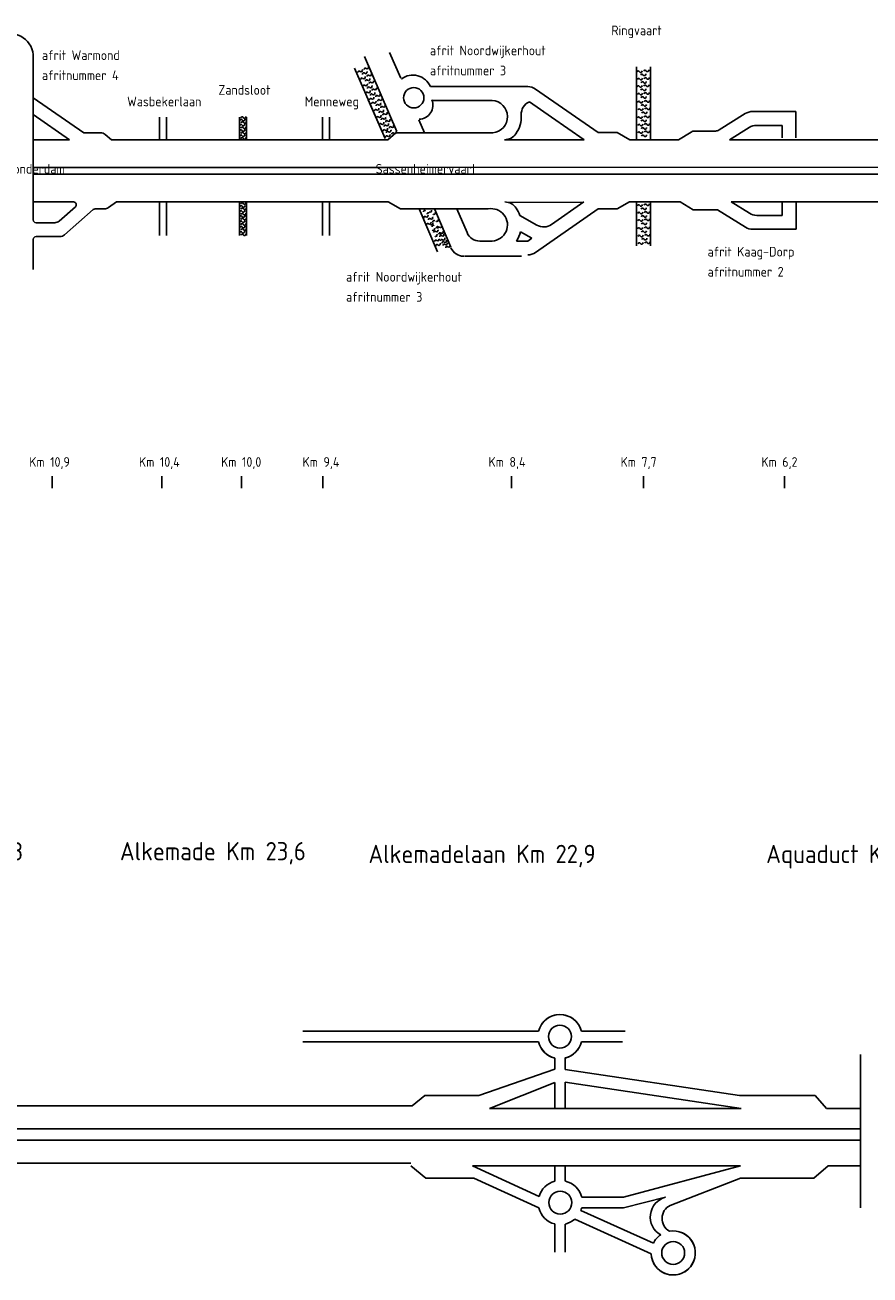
# Model space of a CAD drawing. Header units: metres. Extents: x 3368 to 18268, y -7519 to 4748.
# Tile 26 of 27: x 13681 to 15149, y 1854 to 4026. Entities that reach past the tile are written whole.
import ezdxf

# ---------------------------------------------------------------- set-up
doc = ezdxf.new("R2010")
doc.units = ezdxf.units.M
for name, color, linetype in [('Tekenwerk', 18, 'Continuous'), ('VBL-XX-ONDERGROND', 7, 'Continuous'), ('VBL-XX-STEMPEL', 7, 'Continuous'), ('WEG-XX-STEMPEL', 7, 'Continuous')]:
    doc.layers.add(name, color=color, linetype=linetype)
doc.styles.add('ISO', font='ISO.SHX')
doc.styles.add('ISO35', font='ISO.SHX')

msp = doc.modelspace()

# ---------------------------------------------------------------- linework, layer by layer
at = {"layer": 'Tekenwerk', "color": 18}
msp.add_line((14801.581, 1974.803), (14923.902, 2021.93, 181985616.911), dxfattribs=at)
for centre, radius, start, end in [((14610.17, 2268.034, 181985616.911), 38.354, 13.917203, 166.082797), ((14610.17, 2268.034, 181985616.911), 38.354, 193.917202, 256.353628), ((14610.17, 2268.034, 181985616.911), 38.354, 284.18835, 346.082798), ((14802.462, 1954.648, 363971233.823), 35.35, 104.747901, 240.875918), ((14813.073, 1951.994, 363971233.823), 25.54, 116.739988, 239.860708), ((14806.961, 1892.145, 181985616.911), 38.354, 182.045854, 100.079419), ((14806.961, 1892.145, 181985616.911), 38.354, 124.464187, 153.508053)]:
    msp.add_arc(centre, radius, start, end, dxfattribs=at)
at = {"layer": 'VBL-XX-ONDERGROND', "color": 18}
for p, q in [((14572.942, 2277.259, 181985616.911), (14163.6, 2277.259, 181985616.911)), ((14572.942, 2258.809, 181985616.911), (14163.6, 2258.809, 181985616.911)), ((14723.55, 2277.259, 181985616.911), (14647.398, 2277.259, 181985616.911)), ((15132.464, 2236.82, 181985616.911), (15132.464, 1970.222, 181985616.911)), ((14601.122, 2211.646, 181985616.911), (14469.141, 2165.681, 181985616.911)), ((14921.978, 2165.681, 181985616.911), (14619.571, 2210.836, 181985616.911)), ((14601.122, 2188.288, 181985616.911), (14487.565, 2142.846, 181985616.911)), ((14375.718, 2165.681, 181985616.911), (14353.547, 2147.617, 181985616.911)), ((14375.718, 2165.681, 181985616.911), (14469.141, 2165.681, 181985616.911)), ((15053.669, 2165.681, 181985616.911), (14921.978, 2165.681, 181985616.911)), ((15053.669, 2165.681, 181985616.911), (15073.422, 2142.846, 181985616.911)), ((13460.407, 2147.617, 181985616.911), (14353.547, 2147.617, 181985616.911)), ((13460.407, 2147.617, 181985616.911), (14353.547, 2147.617, 181985616.911)), ((14487.565, 2142.846, 181985616.911), (14924.946, 2142.846, 181985616.911)), ((14872.248, 2142.846, 181985616.911), (14924.946, 2142.846, 181985616.911)), ((15073.422, 2142.846, 181985616.911), (15132.464, 2142.846, 181985616.911)), ((13466.323, 2107.765, 181985616.911), (15132.464, 2107.765, 181985616.911)), ((13466.323, 2107.765, 181985616.911), (14279.87, 2107.765, 181985616.911)), ((13462.558, 2087.84, 181985616.911), (15132.464, 2087.84, 181985616.911)), ((13462.558, 2087.84, 181985616.911), (14279.87, 2087.84, 181985616.911)), ((13448.527, 2047.989, 181985616.911), (13855.834, 2047.989, 181985616.911)), ((13448.527, 2047.989, 181985616.911), (13855.834, 2047.989, 181985616.911)), ((13727.121, 2047.989, 181985616.911), (13855.834, 2047.989, 181985616.911)), ((13855.733, 2047.989, 181985616.911), (14279.87, 2047.989, 181985616.911)), ((13855.733, 2047.989, 181985616.911), (14351.248, 2047.989, 181985616.911)), ((14351.248, 2043.218, 181985616.911), (14376.948, 2021.93, 181985616.911)), ((14458.266, 2043.218, 181985616.911), (14923.902, 2043.218, 181985616.911)), ((14458.266, 2043.218, 181985616.911), (14573.933, 1990.424, 181985616.911)), ((14720.6, 1988.795, 181985616.911), (14923.902, 2043.218, 181985616.911)), ((14874.859, 2043.218, 181985616.911), (14923.902, 2043.218, 181985616.911)), ((15076.033, 2043.218, 181985616.911), (15051.139, 2021.93, 181985616.911)), ((15076.033, 2043.218, 181985616.911), (15132.464, 2043.218, 181985616.911)), ((14376.948, 2021.93, 181985616.911), (14460.475, 2021.93, 181985616.911)), ((14460.475, 2021.93, 181985616.911), (14573.491, 1970.346, 181985616.911)), ((15051.139, 2021.93, 181985616.911), (14923.902, 2021.93, 181985616.911)), ((14720.6, 1970.346, 181985616.911), (14793.463, 1988.833, 181985616.911)), ((14629.404, 1973.861, 181985616.911), (14629.741, 1973.709, 181985616.911)), ((14646.627, 1966.093, 181985616.911), (14772.635, 1909.254, 181985616.911)), ((14601.122, 1942.437, 181985616.911), (14601.122, 1893.275, 181985616.911)), ((14619.571, 1942.252, 181985616.911), (14619.571, 1893.275, 181985616.911)), ((14635.899, 1950.64, 181985616.911), (14768.632, 1890.776, 181985616.911))]:
    msp.add_line(p, q, dxfattribs=at)
at = {"layer": 'VBL-XX-ONDERGROND', "color": 18, "linetype": 'Continuous'}
for p, q in [((14718.719, 2258.809, 181985616.911), (14647.398, 2258.809, 181985616.911)), ((14601.122, 2230.763, 181985616.911), (14601.122, 2211.646, 181985616.911)), ((14619.571, 2230.85, 181985616.911), (14619.571, 2210.836, 181985616.911)), ((14601.122, 2188.288, 181985616.911), (14601.122, 2142.846, 181985616.911)), ((14619.571, 2189.011, 181985616.911), (14924.946, 2142.846, 181985616.911)), ((14619.571, 2189.011, 181985616.911), (14619.571, 2142.846, 181985616.911)), ((14601.122, 2043.218, 181985616.911), (14601.122, 2016.704, 181985616.911)), ((14619.571, 2043.218, 181985616.911), (14619.571, 2016.889, 181985616.911)), ((14647.947, 1988.795, 181985616.911), (14720.6, 1988.795, 181985616.911)), ((14647.947, 1970.346, 181985616.911), (14720.6, 1970.346, 181985616.911))]:
    msp.add_line(p, q, dxfattribs=at)
at = {"layer": 'VBL-XX-ONDERGROND', "color": 18}
msp.add_circle((14610.17, 2268.034, 181985616.911), 19.904, dxfattribs=at)
at = {"layer": 'VBL-XX-ONDERGROND', "color": 18, "linetype": 'Continuous'}
for centre in [(14610.719, 1979.57, 181985616.911), (14806.961, 1892.145, 181985616.911)]:
    msp.add_circle(centre, 19.904, dxfattribs=at)
at = {"layer": 'VBL-XX-ONDERGROND', "color": 18}
for start, end in [(104.491508, 166.082798), (13.917202, 76.655679), (193.917202, 255.508492), (283.344321, 346.082798)]:
    msp.add_arc((14610.17, 2268.034, 181985616.911), 38.354, start, end, dxfattribs=at)
at = {"layer": 'VBL-XX-ONDERGROND', "color": 18, "linetype": 'Continuous'}
for centre, start, end in [((14610.719, 1979.57, 181985616.911), 104.491508, 163.560793), ((14610.719, 1979.57, 181985616.911), 13.917202, 76.655679), ((14610.719, 1979.57, 181985616.911), 193.917202, 255.508492), ((14610.719, 1979.57, 181985616.911), 339.426592, 346.082798), ((14610.719, 1979.57, 181985616.911), 283.344321, 311.034432), ((14806.961, 1892.145, 181985616.911), 124.464187, 153.508053), ((14806.961, 1892.145, 181985616.911), 13.917202, 76.655679), ((14806.961, 1892.145, 181985616.911), 193.917202, 255.508492), ((14806.961, 1892.145, 181985616.911), 283.344321, 346.082798)]:
    msp.add_arc(centre, 38.354, start, end, dxfattribs=at)
at = {"layer": 'VBL-XX-STEMPEL', "color": 18, "linetype": 'Continuous'}
for p, q in [((13914.558, 3865.242, 181986093), (13914.558, 3826.302, 181986093)), ((13926.579, 3865.242, 181986093), (13926.579, 3826.302, 181986093)), ((14053.442, 3865.242, 181986093), (14053.442, 3826.302, 181986093)), ((14065.463, 3865.242, 181986093), (14065.463, 3826.302, 181986093)), ((14197.864, 3865.242, 181986093), (14197.864, 3826.302, 181986093)), ((14209.885, 3865.242, 181986093), (14209.885, 3826.302, 181986093)), ((13914.558, 3718.115, 181986093), (13914.558, 3659.667, 181986093)), ((13926.579, 3718.115, 181986093), (13926.579, 3659.667, 181986093)), ((14053.442, 3718.115, 181986093), (14053.442, 3659.667, 181986093)), ((14053.442, 3718.115, 181986093), (14053.442, 3678, 181986093)), ((14053.442, 3718.115, 181986093), (14053.442, 3695.766, 181986093)), ((14065.463, 3718.115, 181986093), (14065.463, 3659.667, 181986093)), ((14065.463, 3718.115, 181986093), (14065.463, 3678, 181986093)), ((14065.463, 3718.115, 181986093), (14065.463, 3695.766, 181986093)), ((14197.864, 3718.115, 181986093), (14197.864, 3659.667, 181986093)), ((14209.885, 3718.115, 181986093), (14209.885, 3659.667, 181986093))]:
    msp.add_line(p, q, dxfattribs=at)
for centre, radius, start, end in [((14275.373, 3951.919, 181986093), 2.54, 230.217938, 31.386863), ((14261.248, 3943.665, 181986093), 2.036, 34.377526, 197.984166), ((14264.554, 3946.767, 181986093), 2.54, 230.217938, 31.386863), ((14266.234, 3931.585, 181986093), 2.036, 34.377526, 197.984166), ((14269.36, 3940.475, 181986093), 2.036, 34.377526, 197.984166), ((14269.54, 3934.686, 181986093), 2.54, 230.217938, 31.386863), ((14272.068, 3948.817, 181986093), 2.036, 34.377526, 197.984166), ((14272.666, 3943.577, 181986093), 2.54, 230.217938, 31.386863), ((14277.054, 3936.736, 181986093), 2.036, 34.377526, 197.984166), ((14277.652, 3931.497, 181986093), 2.54, 230.217938, 31.386863), ((14280.36, 3939.838, 181986093), 2.54, 230.217938, 31.386863), ((14746.187, 3943.892, 181986093), 2.036, 14.87531, 178.48195), ((14746.854, 3930.84, 181986093), 2.036, 14.87531, 178.48195), ((14750.338, 3945.712, 181986093), 2.54, 210.715722, 11.884647), ((14751.006, 3932.66, 181986093), 2.54, 210.715722, 11.884647), ((14752.768, 3938.177, 181986093), 2.036, 14.87531, 178.48195), ((14756.92, 3939.998, 181986093), 2.54, 210.715722, 11.884647), ((14758.105, 3945.136, 181986093), 2.036, 14.87531, 178.48195), ((14758.772, 3932.084, 181986093), 2.036, 14.87531, 178.48195), ((14762.257, 3946.956, 181986093), 2.54, 210.715722, 11.884647), ((14762.924, 3933.904, 181986093), 2.54, 210.715722, 11.884647), ((14269.913, 3919.199, 181986093), 2.036, 34.377526, 197.984166), ((14273.219, 3922.301, 181986093), 2.54, 230.217938, 31.386863), ((14274.346, 3928.395, 181986093), 2.036, 34.377526, 197.984166), ((14278.024, 3916.009, 181986093), 2.036, 34.377526, 197.984166), ((14278.205, 3910.221, 181986093), 2.54, 230.217938, 31.386863), ((14280.732, 3924.351, 181986093), 2.036, 34.377526, 197.984166), ((14281.33, 3919.111, 181986093), 2.54, 230.217938, 31.386863), ((14284.038, 3927.453, 181986093), 2.54, 230.217938, 31.386863), ((14285.719, 3912.27, 181986093), 2.036, 34.377526, 197.984166), ((14289.025, 3915.372, 181986093), 2.54, 230.217938, 31.386863), ((14746.187, 3917.937, 181986093), 2.036, 14.87531, 178.48195), ((14750.338, 3919.757, 181986093), 2.54, 210.715722, 11.884647), ((14752.768, 3912.222, 181986093), 2.036, 14.87531, 178.48195), ((14753.435, 3925.125, 181986093), 2.036, 14.87531, 178.48195), ((14756.92, 3914.043, 181986093), 2.54, 210.715722, 11.884647), ((14757.587, 3926.945, 181986093), 2.54, 210.715722, 11.884647), ((14758.105, 3919.181, 181986093), 2.036, 14.87531, 178.48195), ((14762.257, 3921.001, 181986093), 2.54, 210.715722, 11.884647), ((14274.899, 3907.119, 181986093), 2.036, 34.377526, 197.984166), ((14281.246, 3896, 181986093), 2.036, 34.377526, 197.984166), ((14283.011, 3903.929, 181986093), 2.036, 34.377526, 197.984166), ((14284.953, 3888.974, 181986093), 2.036, 34.377526, 197.984166), ((14284.552, 3899.102, 181986093), 2.54, 230.217938, 31.386863), ((14286.317, 3907.031, 181986093), 2.54, 230.217938, 31.386863), ((14288.259, 3892.076, 181986093), 2.54, 230.217938, 31.386863), ((14292.066, 3901.152, 181986093), 2.036, 34.377526, 197.984166), ((14293.065, 3885.784, 181986093), 2.036, 34.377526, 197.984166), ((14295.773, 3894.125, 181986093), 2.036, 34.377526, 197.984166), ((14295.372, 3904.254, 181986093), 2.54, 230.217938, 31.386863), ((14296.371, 3888.886, 181986093), 2.54, 230.217938, 31.386863), ((14299.079, 3897.227, 181986093), 2.54, 230.217938, 31.386863), ((14746.854, 3904.885, 181986093), 2.036, 14.87531, 178.48195), ((14747.264, 3891.003, 181986093), 2.036, 14.87531, 178.48195), ((14751.006, 3906.705, 181986093), 2.54, 210.715722, 11.884647), ((14751.416, 3892.823, 181986093), 2.54, 210.715722, 11.884647), ((14753.435, 3899.17, 181986093), 2.036, 14.87531, 178.48195), ((14757.587, 3900.99, 181986093), 2.54, 210.715722, 11.884647), ((14757.997, 3887.108, 181986093), 2.54, 210.715722, 11.884647), ((14758.772, 3906.129, 181986093), 2.036, 14.87531, 178.48195), ((14759.183, 3892.247, 181986093), 2.036, 14.87531, 178.48195), ((14762.924, 3907.949, 181986093), 2.54, 210.715722, 11.884647), ((14763.335, 3894.067, 181986093), 2.54, 210.715722, 11.884647), ((14058.115, 3864.075, 181986093), 2.036, 14.87531, 178.48195), ((14062.267, 3865.895, 181986093), 2.54, 210.715722, 11.884647), ((14289.939, 3876.893, 181986093), 2.036, 34.377526, 197.984166), ((14293.618, 3864.508, 181986093), 2.036, 34.377526, 197.984166), ((14293.245, 3879.995, 181986093), 2.54, 230.217938, 31.386863), ((14296.924, 3867.61, 181986093), 2.54, 230.217938, 31.386863), ((14298.051, 3873.703, 181986093), 2.036, 34.377526, 197.984166), ((14300.759, 3882.045, 181986093), 2.036, 34.377526, 197.984166), ((14301.357, 3876.805, 181986093), 2.54, 230.217938, 31.386863), ((14304.438, 3869.66, 181986093), 2.036, 34.377526, 197.984166), ((14304.065, 3885.147, 181986093), 2.54, 230.217938, 31.386863), ((14307.743, 3872.761, 181986093), 2.54, 230.217938, 31.386863), ((14746.774, 3864.068, 181986093), 2.036, 14.87531, 178.48195), ((14747.931, 3877.951, 181986093), 2.036, 14.87531, 178.48195), ((14750.926, 3865.889, 181986093), 2.54, 210.715722, 11.884647), ((14752.083, 3879.771, 181986093), 2.54, 210.715722, 11.884647), ((14753.845, 3885.288, 181986093), 2.036, 14.87531, 178.48195), ((14754.513, 3872.236, 181986093), 2.036, 14.87531, 178.48195), ((14758.664, 3874.056, 181986093), 2.54, 210.715722, 11.884647), ((14758.693, 3865.312, 181986093), 2.036, 14.87531, 178.48195), ((14759.85, 3879.195, 181986093), 2.036, 14.87531, 178.48195), ((14762.845, 3867.133, 181986093), 2.54, 210.715722, 11.884647), ((14764.002, 3881.015, 181986093), 2.54, 210.715722, 11.884647), ((14055.947, 3850.862, 181986093), 2.036, 14.87531, 178.48195), ((14056.299, 3859.797, 181986093), 2.036, 14.87531, 178.48195), ((14058.115, 3846.309, 181986093), 2.036, 14.87531, 178.48195), ((14058.486, 3855.537, 181986093), 2.036, 14.87531, 178.48195), ((14060.099, 3852.682, 181986093), 2.54, 210.715722, 11.884647), ((14060.451, 3861.617, 181986093), 2.54, 210.715722, 11.884647), ((14062.267, 3848.129, 181986093), 2.54, 210.715722, 11.884647), ((14062.638, 3857.357, 181986093), 2.54, 210.715722, 11.884647), ((14298.604, 3852.427, 181986093), 2.036, 34.377526, 197.984166), ((14301.73, 3861.318, 181986093), 2.036, 34.377526, 197.984166), ((14301.91, 3855.529, 181986093), 2.54, 230.217938, 31.386863), ((14305.036, 3864.42, 181986093), 2.54, 230.217938, 31.386863), ((14306.716, 3849.831, 181986093), 2.036, 34.377526, 197.984166), ((14308.257, 3845.004, 181986093), 2.54, 230.217938, 31.386863), ((14309.424, 3857.579, 181986093), 2.036, 34.377526, 197.984166), ((14310.022, 3852.933, 181986093), 2.54, 230.217938, 31.386863), ((14312.73, 3860.681, 181986093), 2.54, 230.217938, 31.386863), ((14315.771, 3847.054, 181986093), 2.036, 34.377526, 197.984166), ((14319.077, 3850.156, 181986093), 2.54, 230.217938, 31.386863), ((14747.441, 3851.016, 181986093), 2.036, 14.87531, 178.48195), ((14751.593, 3852.836, 181986093), 2.54, 210.715722, 11.884647), ((14753.356, 3858.354, 181986093), 2.036, 14.87531, 178.48195), ((14754.023, 3845.301, 181986093), 2.036, 14.87531, 178.48195), ((14757.508, 3860.174, 181986093), 2.54, 210.715722, 11.884647), ((14758.175, 3847.122, 181986093), 2.54, 210.715722, 11.884647), ((14759.36, 3852.26, 181986093), 2.036, 14.87531, 178.48195), ((14763.512, 3854.08, 181986093), 2.54, 210.715722, 11.884647), ((14055.947, 3832.529, 181986093), 2.036, 14.87531, 178.48195), ((14056.299, 3841.464, 181986093), 2.036, 14.87531, 178.48195), ((14058.115, 3827.976, 181986093), 2.036, 14.87531, 178.48195), ((14058.486, 3837.204, 181986093), 2.036, 14.87531, 178.48195), ((14060.099, 3834.35, 181986093), 2.54, 210.715722, 11.884647), ((14060.451, 3843.285, 181986093), 2.54, 210.715722, 11.884647), ((14062.267, 3829.796, 181986093), 2.54, 210.715722, 11.884647), ((14062.638, 3839.024, 181986093), 2.54, 210.715722, 11.884647), ((14304.951, 3841.902, 181986093), 2.036, 34.377526, 197.984166), ((14309.172, 3831.18, 181986093), 2.036, 34.377526, 197.984166), ((14310.937, 3839.108, 181986093), 2.036, 34.377526, 197.984166), ((14312.478, 3834.282, 181986093), 2.54, 230.217938, 31.386863), ((14314.243, 3842.21, 181986093), 2.54, 230.217938, 31.386863), ((14319.992, 3836.331, 181986093), 2.036, 34.377526, 197.984166), ((14323.298, 3839.433, 181986093), 2.54, 230.217938, 31.386863), ((14747.441, 3837.99, 181986093), 2.036, 14.87531, 178.48195), ((14751.593, 3839.81, 181986093), 2.54, 210.715722, 11.884647), ((14754.023, 3832.275, 181986093), 2.036, 14.87531, 178.48195), ((14758.175, 3834.095, 181986093), 2.54, 210.715722, 11.884647), ((14759.36, 3839.234, 181986093), 2.036, 14.87531, 178.48195), ((14763.512, 3841.054, 181986093), 2.54, 210.715722, 11.884647), ((14058.115, 3714.654, 181986093), 2.036, 14.87531, 178.48195), ((14062.267, 3716.475, 181986093), 2.54, 210.715722, 11.884647), ((14758.693, 3712.521, 181986093), 2.036, 14.87531, 178.48195), ((14762.845, 3714.341, 181986093), 2.54, 210.715722, 11.884647), ((14055.947, 3700.875, 181986093), 2.036, 14.87531, 178.48195), ((14056.299, 3709.81, 181986093), 2.036, 14.87531, 178.48195), ((14056.299, 3692.044, 181986093), 2.036, 14.87531, 178.48195), ((14058.115, 3696.321, 181986093), 2.036, 14.87531, 178.48195), ((14058.486, 3705.55, 181986093), 2.036, 14.87531, 178.48195), ((14060.099, 3702.695, 181986093), 2.54, 210.715722, 11.884647), ((14060.451, 3711.63, 181986093), 2.54, 210.715722, 11.884647), ((14060.451, 3693.864, 181986093), 2.54, 210.715722, 11.884647), ((14062.267, 3698.142, 181986093), 2.54, 210.715722, 11.884647), ((14062.638, 3707.37, 181986093), 2.54, 210.715722, 11.884647), ((14375.096, 3701.583, 181986093), 2.036, 34.377526, 197.984166), ((14375.426, 3690.87, 181986093), 2.036, 34.377526, 197.984166), ((14378.731, 3693.972, 181986093), 2.54, 230.217938, 31.386863), ((14381.483, 3697.539, 181986093), 2.036, 34.377526, 197.984166), ((14384.781, 3702.726, 181986093), 2.54, 230.217938, 31.386863), ((14386.843, 3690.783, 181986093), 2.54, 230.217938, 31.386863), ((14391.167, 3698.682, 181986093), 2.54, 230.217938, 31.386863), ((14746.774, 3711.277, 181986093), 2.036, 14.87531, 178.48195), ((14747.441, 3698.225, 181986093), 2.036, 14.87531, 178.48195), ((14750.926, 3713.097, 181986093), 2.54, 210.715722, 11.884647), ((14751.593, 3700.045, 181986093), 2.54, 210.715722, 11.884647), ((14753.356, 3705.562, 181986093), 2.036, 14.87531, 178.48195), ((14754.023, 3692.51, 181986093), 2.036, 14.87531, 178.48195), ((14757.508, 3707.382, 181986093), 2.54, 210.715722, 11.884647), ((14758.175, 3694.33, 181986093), 2.54, 210.715722, 11.884647), ((14759.36, 3699.469, 181986093), 2.036, 14.87531, 178.48195), ((14763.512, 3701.289, 181986093), 2.54, 210.715722, 11.884647), ((14055.947, 3683.109, 181986093), 2.036, 14.87531, 178.48195), ((14056.299, 3673.711, 181986093), 2.036, 14.87531, 178.48195), ((14058.115, 3678.556, 181986093), 2.036, 14.87531, 178.48195), ((14058.486, 3687.784, 181986093), 2.036, 14.87531, 178.48195), ((14058.486, 3669.451, 181986093), 2.036, 14.87531, 178.48195), ((14060.099, 3684.929, 181986093), 2.54, 210.715722, 11.884647), ((14060.451, 3675.531, 181986093), 2.54, 210.715722, 11.884647), ((14062.267, 3680.376, 181986093), 2.54, 210.715722, 11.884647), ((14062.638, 3689.604, 181986093), 2.54, 210.715722, 11.884647), ((14062.638, 3671.271, 181986093), 2.54, 210.715722, 11.884647), ((14380.412, 3678.79, 181986093), 2.036, 34.377526, 197.984166), ((14383.537, 3687.681, 181986093), 2.036, 34.377526, 197.984166), ((14383.718, 3681.892, 181986093), 2.54, 230.217938, 31.386863), ((14387.067, 3680.812, 181986093), 2.54, 230.217938, 31.386863), ((14390.14, 3675.751, 181986093), 2.036, 34.377526, 197.984166), ((14390.065, 3671.367, 181986093), 2.54, 230.217938, 31.386863), ((14391.231, 3683.941, 181986093), 2.036, 34.377526, 197.984166), ((14396.154, 3686.602, 181986093), 2.54, 230.217938, 31.386863), ((14397.578, 3673.416, 181986093), 2.036, 34.377526, 197.984166), ((14400.151, 3672.72, 181986093), 2.036, 34.377526, 197.984166), ((14402.501, 3676.076, 181986093), 2.54, 230.217938, 31.386863), ((14747.264, 3671.414, 181986093), 2.036, 14.87531, 178.48195), ((14747.441, 3685.198, 181986093), 2.036, 14.87531, 178.48195), ((14751.416, 3673.234, 181986093), 2.54, 210.715722, 11.884647), ((14751.593, 3687.019, 181986093), 2.54, 210.715722, 11.884647), ((14754.023, 3679.483, 181986093), 2.036, 14.87531, 178.48195), ((14758.175, 3681.304, 181986093), 2.54, 210.715722, 11.884647), ((14759.183, 3672.658, 181986093), 2.036, 14.87531, 178.48195), ((14759.36, 3686.442, 181986093), 2.036, 14.87531, 178.48195), ((14763.335, 3674.478, 181986093), 2.54, 210.715722, 11.884647), ((14763.512, 3688.262, 181986093), 2.54, 210.715722, 11.884647), ((14055.947, 3664.776, 181986093), 2.036, 14.87531, 178.48195), ((14058.115, 3660.223, 181986093), 2.036, 14.87531, 178.48195), ((14060.099, 3666.596, 181986093), 2.54, 210.715722, 11.884647), ((14062.267, 3662.043, 181986093), 2.54, 210.715722, 11.884647), ((14392.745, 3665.471, 181986093), 2.036, 34.377526, 197.984166), ((14394.548, 3649.813, 181986093), 2.036, 34.377526, 197.984166), ((14394.286, 3660.644, 181986093), 2.54, 230.217938, 31.386863), ((14396.051, 3668.573, 181986093), 2.54, 230.217938, 31.386863), ((14397.854, 3652.915, 181986093), 2.54, 230.217938, 31.386863), ((14401.8, 3662.694, 181986093), 2.036, 34.377526, 197.984166), ((14403.237, 3658.245, 181986093), 2.036, 34.377526, 197.984166), ((14404.372, 3661.998, 181986093), 2.036, 34.377526, 197.984166), ((14404.483, 3651.196, 181986093), 2.036, 34.377526, 197.984166), ((14405.106, 3665.796, 181986093), 2.54, 230.217938, 31.386863), ((14406.543, 3661.347, 181986093), 2.54, 230.217938, 31.386863), ((14407.55, 3647.363, 181986093), 2.036, 34.377526, 197.984166), ((14407.789, 3654.298, 181986093), 2.54, 230.217938, 31.386863), ((14410.856, 3650.465, 181986093), 2.54, 230.217938, 31.386863), ((14747.931, 3658.362, 181986093), 2.036, 14.87531, 178.48195), ((14752.083, 3660.182, 181986093), 2.54, 210.715722, 11.884647), ((14753.845, 3665.699, 181986093), 2.036, 14.87531, 178.48195), ((14754.513, 3652.647, 181986093), 2.036, 14.87531, 178.48195), ((14757.997, 3667.519, 181986093), 2.54, 210.715722, 11.884647), ((14758.664, 3654.467, 181986093), 2.54, 210.715722, 11.884647), ((14759.85, 3659.606, 181986093), 2.036, 14.87531, 178.48195), ((14764.002, 3661.426, 181986093), 2.54, 210.715722, 11.884647), ((14764.002, 3648.4, 181986093), 2.54, 210.715722, 11.884647), ((14396.73, 3642.212, 181986093), 2.036, 34.377526, 197.984166), ((14400.036, 3645.313, 181986093), 2.54, 230.217938, 31.386863), ((14408.987, 3642.914, 181986093), 2.036, 34.377526, 197.984166), ((14412.293, 3646.016, 181986093), 2.54, 230.217938, 31.386863), ((14413.69, 3638.938, 181986093), 2.036, 34.377526, 197.984166), ((14416.996, 3642.04, 181986093), 2.54, 230.217938, 31.386863), ((14747.931, 3645.335, 181986093), 2.036, 14.87531, 178.48195), ((14752.083, 3647.156, 181986093), 2.54, 210.715722, 11.884647), ((14759.85, 3646.579, 181986093), 2.036, 14.87531, 178.48195)]:
    msp.add_arc(centre, radius, start, end, dxfattribs=at)
at = {"layer": 'WEG-XX-STEMPEL', "color": 18}
for p, q in [((14314.349, 3978.051, 181986093), (14333.872, 3932.998, 181986093)), ((13695.242, 3971.131, 181986093), (13695.242, 3686.861, 181986093)), ((14270.653, 3970.896, 181986093), (14327.058, 3840.726, 181986093)), ((14743.341, 3953.188, 181986093), (14743.341, 3826.302, 181986093)), ((14767.382, 3953.188, 181986093), (14767.382, 3826.302, 181986093)), ((14253.401, 3950.519, 181986093), (14306.424, 3828.156, 181986093)), ((14385.135, 3918.515, 181986093), (14554.179, 3918.515, 181986093)), ((14567.89, 3914.222, 181986093), (14676.699, 3838.676, 181986093)), ((13695.242, 3899.222, 181986093), (13783.185, 3838.322, 181986093)), ((14277.106, 3895.828, 181986093), (14306.428, 3828.16, 181986093)), ((14387.275, 3894.474, 181986093), (14492.596, 3894.474, 181986093)), ((14492.596, 3894.474, 181986093), (14468.612, 3894.474, 181986093)), ((14557.195, 3892.38, 181986093), (14595.605, 3865.712, 181986093)), ((13695.242, 3869.979, 181986093), (13758.315, 3826.302, 181986093)), ((14932.182, 3871.647, 181986093), (14886.606, 3843.179, 181986093)), ((14944.919, 3875.298, 181986093), (15020.273, 3875.298, 181986093)), ((15020.273, 3875.298, 181986093), (15020.273, 3829.332, 181986093)), ((14365.16, 3861.002, 181986093), (14374.832, 3838.322, 181986093)), ((14652.368, 3826.302, 181986093), (14595.605, 3865.712, 181986093)), ((14939.073, 3847.606, 181986093), (14904.968, 3826.302, 181986093)), ((14951.81, 3851.257, 181986093), (14996.232, 3851.257, 181986093)), ((14996.232, 3851.257, 181986093), (14996.232, 3829.332, 181986093)), ((13695.242, 3826.302, 181986093), (13758.315, 3826.302, 181986093)), ((13812.453, 3838.322, 181986093), (13783.185, 3838.322, 181986093)), ((13820.21, 3835.484, 181986093), (13831.079, 3826.302, 181986093)), ((13831.079, 3826.302, 181986093), (14310.98, 3826.302, 181986093)), ((14325.346, 3838.322, 181986093), (14310.98, 3826.302, 181986093)), ((14325.346, 3838.322, 181986093), (14493.54, 3838.322, 181986093)), ((14488.198, 3838.322, 181986093), (14493.54, 3838.322, 181986093)), ((14514.036, 3826.302, 181986093), (14652.368, 3826.302, 181986093)), ((14676.699, 3838.676, 181986093), (14709.603, 3838.676, 181986093)), ((14709.603, 3838.676, 181986093), (14731.723, 3826.302, 181986093)), ((14731.723, 3826.302, 181986093), (14815.915, 3826.302, 181986093)), ((14838.322, 3839.658, 181986093), (14815.915, 3826.302, 181986093)), ((14844.477, 3841.353, 181986093), (14880.238, 3841.353, 181986093)), ((14904.968, 3826.302, 181986093), (15361.345, 3826.302, 181986093)), ((14904.968, 3826.302, 181986093), (15361.345, 3826.302, 181986093)), ((13695.242, 3778.219, 181986093), (14325.346, 3778.219, 181986093)), ((13695.242, 3766.198, 181986093), (14325.346, 3766.198, 181986093)), ((14325.346, 3778.219, 181986093), (15365.202, 3778.373, 181986093)), ((14325.346, 3766.198, 181986093), (15361.345, 3766.198, 181986093)), ((13695.242, 3718.115, 181986093), (13765.232, 3718.115, 181986093)), ((13825.905, 3708.24, 181986093), (13840.132, 3718.115, 181986093)), ((13840.132, 3718.115, 181986093), (14311.767, 3718.115, 181986093)), ((14333.333, 3706.094, 181986093), (14311.767, 3718.115, 181986093)), ((14650.225, 3717.289, 181986093), (14517.304, 3717.923, 181986093)), ((14651.858, 3718.115, 181986093), (14595.605, 3679.058, 181986093)), ((14709.603, 3706.094, 181986093), (14731.09, 3718.115, 181986093)), ((14731.09, 3718.115, 181986093), (14819.019, 3718.115, 181986093)), ((14743.341, 3718.115, 181986093), (14743.341, 3641.663, 181986093)), ((14743.341, 3718.115, 181986093), (14743.341, 3656.796, 181986093)), ((14767.382, 3718.115, 181986093), (14767.382, 3641.663, 181986093)), ((14767.382, 3718.115, 181986093), (14767.382, 3656.796, 181986093)), ((14841.457, 3704.74, 181986093), (14819.019, 3718.115, 181986093)), ((14939.364, 3698.487, 181986093), (14907.942, 3718.115, 181986093)), ((14907.942, 3718.115, 181986093), (15361.224, 3718.115, 181986093)), ((14907.942, 3718.115, 181986093), (15361.224, 3718.115, 181986093)), ((14996.523, 3694.836, 181986093), (14996.523, 3716.76, 181986093)), ((15020.564, 3670.794, 181986093), (15020.564, 3716.76, 181986093)), ((13740.43, 3685.053, 181986093), (13768.41, 3709.698, 181986093)), ((13749.508, 3661.011, 181986093), (13799.329, 3704.894, 181986093)), ((13819.051, 3706.094, 181986093), (13802.507, 3706.094, 181986093)), ((14333.333, 3706.094, 181986093), (14485.686, 3706.094, 181986093)), ((14365.723, 3706.094, 181986093), (14397.559, 3631.435, 181986093)), ((14393.061, 3704.892, 181986093), (14420.876, 3639.664, 181986093)), ((14431.218, 3706.094, 181986093), (14448.781, 3664.907, 181986093)), ((14540.466, 3694.711, 181986093), (14570.008, 3677.909, 181986093)), ((14567.89, 3630.548, 181986093), (14676.699, 3706.094, 181986093)), ((14676.699, 3706.094, 181986093), (14709.603, 3706.094, 181986093)), ((14841.457, 3704.74, 181986093), (14883.975, 3704.74, 181986093)), ((14932.473, 3674.446, 181986093), (14883.975, 3704.74, 181986093)), ((14952.101, 3694.836, 181986093), (14996.523, 3694.836, 181986093)), ((13700.05, 3682.052, 181986093), (13732.484, 3682.052, 181986093)), ((14945.209, 3670.794, 181986093), (15020.564, 3670.794, 181986093)), ((13695.242, 3653.203, 181986093), (13695.242, 3600.721, 181986093)), ((13700.05, 3658.011, 181986093), (13741.563, 3658.011, 181986093)), ((14470.896, 3650.296, 181986093), (14492.596, 3650.296, 181986093)), ((14534.861, 3650.296, 181986093), (14554.179, 3650.296, 181986093)), ((14541.669, 3666.369, 181986093), (14561.27, 3655.22, 181986093)), ((14561.27, 3655.22, 181986093), (14554.179, 3650.296, 181986093)), ((14444.193, 3623.851, 181986093), (14543.36, 3623.851, 181986093)), ((13728.238, 3221.024, 181986093), (13728.238, 3241.679, 181986093)), ((13918.884, 3221.024, 181986093), (13918.884, 3241.679, 181986093)), ((14056.915, 3221.024, 181986093), (14056.915, 3241.679, 181986093)), ((14198.355, 3221.024, 181986093), (14198.355, 3241.679, 181986093)), ((14526.131, 3221.024, 181986093), (14526.131, 3241.679, 181986093)), ((14755.528, 3221.024, 181986093), (14755.528, 3241.679, 181986093)), ((15000.105, 3221.024, 181986093), (15000.105, 3241.679, 181986093))]:
    msp.add_line(p, q, dxfattribs=at)
msp.add_circle((14356.213, 3899.214, 181986093), 17.636, dxfattribs=at)
for centre, radius, start, end in [((13655.12, 3970.351, 181986093), 40.13, 358.242242, 113.118612), ((14354.922, 3905.903, 181986093), 32.739, 22.659374, 127.925453), ((14554.179, 3894.474, 181986093), 24.042, 55.227864, 90), ((14365.415, 3886.071, 181986093), 24.042, 270, 23.094912), ((14490.869, 3866.361, 181986093), 28.166, 275.441535, 86.483564), ((14567.009, 3870.432, 181986093), 24.042, 114.092242, 183.060746), ((14490.869, 3866.361, 181986093), 52.207, 325.339798, 3.060746), ((14944.919, 3851.257, 181986093), 24.042, 90, 121.990772), ((14951.81, 3827.215, 181986093), 24.042, 90, 121.990772), ((13812.453, 3826.302, 181986093), 12.021, 49.808469, 90), ((14514.036, 3850.343, 181986093), 24.042, 270, 325.339798), ((14844.477, 3829.332, 181986093), 12.021, 90, 120.798298), ((14880.238, 3853.374, 181986093), 12.021, 270, 301.990772), ((13765.232, 3713.306, 181986093), 4.808, 311.373802, 90), ((14514.277, 3694.073, 181986093), 24.042, 33.789287, 90), ((13802.507, 3701.286, 181986093), 4.808, 90, 131.373802), ((13819.051, 3718.115, 181986093), 12.021, 270, 304.765345), ((14490.869, 3678.409, 181986093), 28.166, 273.516436, 100.603103), ((14490.869, 3678.409, 181986093), 52.207, 18.194648, 33.789287), ((14952.101, 3718.878, 181986093), 24.042, 238.009228, 270), ((13700.05, 3686.861, 181986093), 4.808, 180, 270), ((13732.484, 3694.073, 181986093), 12.021, 270, 311.373802), ((14581.893, 3698.807, 181986093), 24.042, 240.371057, 304.772136), ((14945.209, 3694.836, 181986093), 24.042, 238.009228, 270), ((13700.05, 3653.203, 181986093), 4.808, 90, 180), ((13741.563, 3670.032, 181986093), 12.021, 270, 311.373802), ((14470.896, 3674.338, 181986093), 24.042, 203.094912, 270), ((14490.869, 3678.409, 181986093), 52.207, 327.419528, 346.665909), ((14557.787, 3655.728, 181986093), 2.404, 270, 304.772136), ((14442.991, 3647.892, 181986093), 24.042, 203.094912, 270), ((14554.179, 3650.296, 181986093), 24.042, 270, 304.772136)]:
    msp.add_arc(centre, radius, start, end, dxfattribs=at)

# ---------------------------------------------------------------- texts
at = {"layer": 'VBL-XX-ONDERGROND', "color": 18, "style": 'ISO35'}
for s, p in [('provweg Km 24,8', (13373.984, 2573.916, 181985616.911)), ('Alkemade Km 23,6', (13845.839, 2574.333, 181985616.911)), ('Alkemadelaan Km 22,9', (14277.623, 2569.562, 181985616.911)), ('Aquaduct Km 21,5', (14968.542, 2569.562, 181985616.911))]:
    msp.add_text(s, height=31.70206, dxfattribs=at).set_placement(p)
at = {"layer": 'WEG-XX-STEMPEL', "color": 18, "style": 'ISO'}
for s, height, p in [('Ringvaart', 16.8291, (14699.472, 4007.808, 181986093)), ('afrit Warmond', 16.82906, (13710.254, 3964.722, 181986093)), ('afrit Noordwijkerhout', 16.82906, (14384.239, 3972.998, 181986093)), ('afritnummer 3', 16.82906, (14384.239, 3938.138, 181986093)), ('afritnummer 4', 16.82906, (13710.254, 3929.862, 181986093)), ('Zandsloot', 16.8291, (14016.966, 3904.38, 181986093)), ('Wasbekerlaan', 16.82906, (13858.288, 3884.258, 181986093)), ('Menneweg', 16.8291, (14166.942, 3884.258, 181986093)), ('Warmonderdam', 16.82906, (13609.984, 3767.24, 181986093)), ('Sassenheimervaart', 16.82906, (14290.167, 3767.24, 181986093)), ('afrit Kaag-Dorp', 16.82906, (14866.651, 3623.333, 181986093)), ('afritnummer 2 ', 16.82906, (14866.651, 3588.473, 181986093)), ('afrit Noordwijkerhout', 16.82906, (14238.693, 3579.655, 181986093)), ('afritnummer 3', 16.82906, (14238.693, 3544.795, 181986093)), ('Km 10,9', 16.8291, (13688.269, 3257.954, 181986093)), ('Km 10,4', 16.8291, (13878.914, 3257.954, 181986093)), ('Km 10,0', 16.8291, (14021.632, 3257.954, 181986093)), ('Km 9,4', 16.8291, (14163.072, 3257.954, 181986093)), ('Km 8,4', 16.8291, (14486.162, 3257.954, 181986093)), ('Km 7,7', 16.8291, (14715.559, 3257.954, 181986093)), ('Km 6,2', 16.8291, (14960.136, 3257.954, 181986093))]:
    msp.add_text(s, height=height, dxfattribs=at).set_placement(p)

doc.saveas('drawing.dxf')
